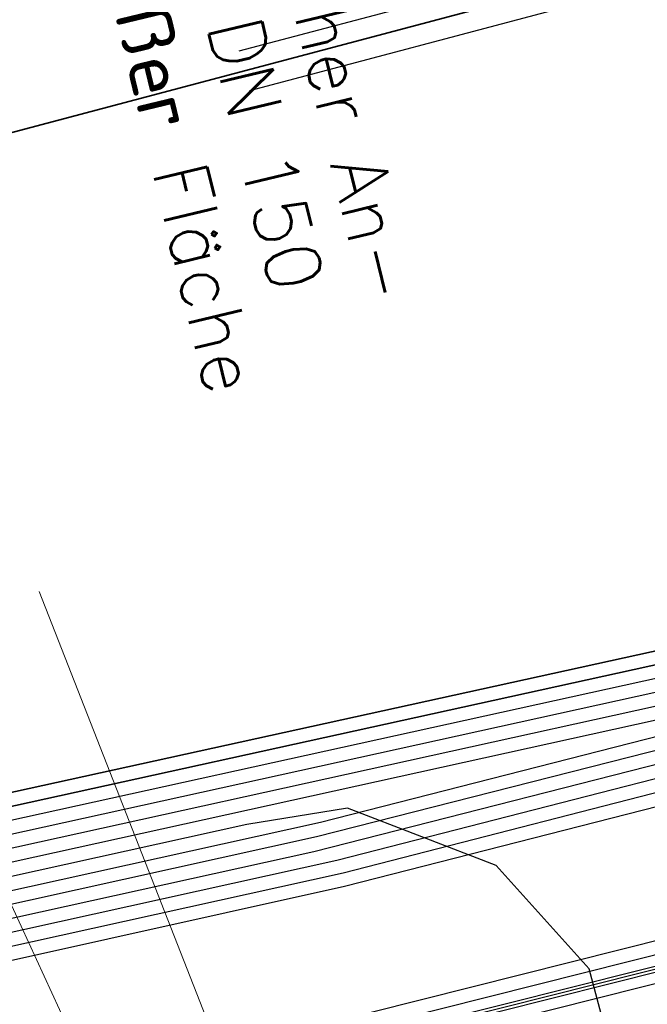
# Model space of a CAD drawing. Header units: metres. Extents: x -502 to 161, y -108 to 174.
# Tile 184 of 256: x -201.85 to -199.55, y -34.29 to -30.68. Entities that reach past the tile are written whole.
import ezdxf

# ---------------------------------------------------------------- set-up
doc = ezdxf.new("R2010")
doc.units = ezdxf.units.M
doc.header["$LTSCALE"] = 0.1
doc.linetypes.add('123', pattern=[25.001, 12.501, -12.5])
for name, color, linetype in [('BRI31-005.05-5p02-Koordinierung Lageplan 4. BA ZOB West 2022-06-15', 7, 'Continuous'), ('BRI31-005.06-5f07-Koordinierung Lageplan 4. BA ZOB Fernbusbahnh', 7, 'Continuous'), ('BRI32-005.02-5f05-Koordinierung Schemaplan 4 BA ZOB Teilbereich', 7, 'Continuous'), ('BRI32-005.03-5f06-Koordinierung Schemaplan 4 BA ZOB Teilbereich 2 Ost - Bahnhofsallee 2023-01-21', 7, 'Continuous')]:
    doc.layers.add(name, color=color, linetype=linetype)
doc.styles.add('Txt', font='txt_____.ttf')

msp = doc.modelspace()

# ---------------------------------------------------------------- linework, layer by layer
at = {"layer": 'BRI31-005.05-5p02-Koordinierung Lageplan 4. BA ZOB West 2022-06-15', "color": 1, "linetype": '123', "lineweight": 25, "true_color": 0xff0000, "transparency": 33554687}
for p, q in [((-210.7091, -33.362), (-192.2849, -28.4727)), ((-210.6706, -33.5069), (-192.2464, -28.6177))]:
    msp.add_line(p, q, dxfattribs=at)
at = {"layer": 'BRI31-005.05-5p02-Koordinierung Lageplan 4. BA ZOB West 2022-06-15', "color": 1, "linetype": 'Continuous', "lineweight": 25, "true_color": 0xff0000, "transparency": 33554687, "flags": 128}
msp.add_lwpolyline([(-225.3387, -11.2374), (-229.5957, -18.1714), (-229.0257, -20.8074), (-227.7997, -27.4074), (-227.6647, -27.9944), (-227.4477, -30.3544), (-224.2937, -35.5024), (-224.0217, -35.9484), (-223.2007, -36.4664), (-222.9157, -36.6434), (-217.6127, -39.5814), (-217.2307, -39.7354), (-214.0777, -39.1054), (-207.9547, -37.3244), (-207.4387, -36.8834), (-205.7427, -35.6354), (-202.5457, -34.9364), (-199.0767, -34.0634), (-192.6107, -32.7734), (-185.6937, -31.6434), (-180.2767, -30.7334), (-179.4717, -30.6334), (-178.4147, -30.7934), (-174.3807, -31.4324)], dxfattribs=at)
at = {"layer": 'BRI31-005.05-5p02-Koordinierung Lageplan 4. BA ZOB West 2022-06-15', "color": 250, "linetype": 'Continuous', "lineweight": 25, "true_color": 0x333333, "transparency": 33554687, "flags": 128}
for points in [[(-225.3307, -11.2434), (-229.5857, -18.1734), (-229.0157, -20.8054), (-227.7897, -27.4054), (-227.6547, -27.9934), (-227.4387, -30.3514), (-224.2857, -35.4974), (-224.0137, -35.9414), (-223.1947, -36.4574), (-222.9107, -36.6354), (-217.6077, -39.5724), (-217.2297, -39.7244), (-214.0807, -39.0964), (-207.9597, -37.3154), (-207.4447, -36.8754), (-205.7467, -35.6254), (-202.5487, -34.9274), (-199.0787, -34.0534), (-192.6127, -32.7634), (-185.6947, -31.6334), (-180.2787, -30.7234), (-179.4717, -30.6234), (-178.4137, -30.7834), (-174.3787, -31.4224)], [(-225.2907, -11.2734), (-229.5327, -18.1824), (-228.9667, -20.7954), (-227.7407, -27.3964), (-227.6047, -27.9884), (-227.3897, -30.3354), (-224.2587, -35.4464), (-223.9867, -35.8994), (-223.1627, -36.4184), (-222.8857, -36.5924), (-217.5837, -39.5284), (-217.0567, -39.7414), (-214.0687, -39.1454), (-207.9377, -37.3614), (-207.4157, -36.9154), (-205.7257, -35.6724), (-202.5377, -34.9764), (-199.0687, -34.1024), (-192.6037, -32.8124), (-185.6867, -31.6824), (-180.2717, -30.7724), (-179.4727, -30.6734), (-178.4207, -30.8324), (-177.8307, -31.0624)], [(-174.3647, -31.3244), (-178.3997, -30.6854), (-179.4697, -30.5234), (-180.2927, -30.6254), (-185.7107, -31.5354), (-192.6307, -32.6654), (-199.0987, -33.9554), (-202.5707, -34.8294), (-205.7887, -35.5314), (-207.5047, -36.7934), (-208.0037, -37.2234), (-214.1047, -38.9984), (-217.2137, -39.6184), (-217.5597, -39.4844), (-222.8607, -36.5494), (-223.1417, -36.3724), (-223.9597, -35.8574), (-224.2067, -35.4344), (-227.3407, -30.3194), (-227.5547, -27.9834), (-227.6917, -27.3874), (-228.9177, -20.7854), (-229.4797, -18.1914), (-225.2507, -11.3034)], [(-174.3717, -31.3734), (-178.4067, -30.7344), (-179.4707, -30.5734), (-180.2857, -30.6744), (-185.7027, -31.5844), (-192.6217, -32.7144), (-199.0887, -34.0044), (-202.5597, -34.8784), (-205.7677, -35.5784), (-207.4747, -36.8344), (-207.9817, -37.2694), (-214.0927, -39.0474), (-217.0437, -39.6364), (-217.5357, -39.4404), (-222.8357, -36.5064), (-223.1087, -36.3344), (-223.9327, -35.8154), (-224.1667, -35.4034), (-227.2917, -30.3034), (-227.5047, -27.9804), (-227.6427, -27.3784), (-228.8687, -20.7754), (-229.4267, -18.2004), (-225.2107, -11.3334)], [(-178.2347, -30.0544), (-179.1357, -29.8924), (-180.3637, -30.1044), (-186.0237, -31.1244), (-193.0907, -32.3544), (-199.2367, -33.3944), (-200.6857, -33.7654), (-202.8467, -34.2434), (-206.2057, -35.0734), (-208.3897, -36.7434), (-214.3777, -38.5134), (-216.5857, -38.7694), (-217.3127, -38.8554), (-222.6167, -36.1834), (-223.7887, -35.3634), (-226.8857, -30.1354), (-227.0657, -27.9414), (-227.1787, -27.2534), (-228.4947, -20.5034), (-229.0277, -18.0634), (-224.7607, -11.6114)], [(-178.2447, -30.1034), (-179.1357, -29.9434), (-180.3547, -30.1534), (-186.0147, -31.1734), (-193.0827, -32.4034), (-199.2267, -33.4434), (-200.6627, -33.8124), (-202.8357, -34.2924), (-206.1837, -35.1194), (-208.3667, -36.7884), (-214.3677, -38.5624), (-216.5857, -38.8194), (-217.1447, -38.8844), (-222.5907, -36.1404), (-223.7507, -35.3284), (-226.8367, -30.1194), (-227.0157, -27.9374), (-227.1297, -27.2434), (-228.4457, -20.4934), (-228.9747, -18.0734), (-224.7217, -11.6424)], [(-178.2547, -30.1524), (-179.1357, -29.9944), (-180.3457, -30.2024), (-186.0057, -31.2224), (-193.0747, -32.4524), (-199.2167, -33.4924), (-200.6567, -33.8604), (-202.8157, -34.3414), (-206.1617, -35.1654), (-208.3437, -36.8334), (-214.3577, -38.6114), (-216.5757, -38.8684), (-216.9747, -38.9144), (-217.1357, -38.8334), (-222.5647, -36.0974), (-223.7127, -35.2934), (-226.7877, -30.1034), (-226.9657, -27.9334), (-227.0807, -27.2334), (-228.3967, -20.4834), (-228.9217, -18.0834), (-224.6827, -11.6734)], [(-224.6437, -11.7044), (-228.8687, -18.0934), (-228.3477, -20.4734), (-227.0317, -27.2234), (-226.9157, -27.9294), (-226.7387, -30.0874), (-223.6747, -35.2584), (-222.5387, -36.0544), (-217.2887, -38.7014), (-216.6117, -38.6224), (-214.4077, -38.3664), (-208.4587, -36.6084), (-206.2717, -34.9354), (-202.8797, -34.0964), (-200.7457, -33.6254), (-199.2667, -33.2474), (-193.1147, -32.2074), (-186.0507, -30.9774), (-180.3907, -29.9574), (-179.1357, -29.7394), (-178.2047, -29.9074)], [(-178.2147, -29.9564), (-179.1357, -29.7904), (-180.3817, -30.0064), (-186.0417, -31.0264), (-193.1067, -32.2564), (-199.2567, -33.2964), (-200.7597, -33.6794), (-202.8687, -34.1454), (-206.2497, -34.9814), (-208.4357, -36.6534), (-214.3977, -38.4154), (-217.1177, -38.7314), (-222.5257, -36.0034), (-223.6367, -35.2234), (-226.6897, -30.0714), (-226.8657, -27.9254), (-226.9827, -27.2134), (-228.2987, -20.4634), (-228.8157, -18.1034), (-224.6047, -11.7354)], [(-178.2247, -30.0054), (-179.1357, -29.8414), (-180.3727, -30.0554), (-186.0327, -31.0754), (-193.0987, -32.3054), (-199.2467, -33.3454), (-200.7697, -33.7334), (-202.8577, -34.1944), (-206.2277, -35.0274), (-208.4127, -36.6984), (-214.3877, -38.4644), (-216.6287, -38.7244), (-216.9477, -38.7614), (-217.1087, -38.6784), (-222.4867, -35.9684), (-223.5987, -35.1884), (-226.6407, -30.0554), (-226.8157, -27.9214), (-226.9337, -27.2034), (-228.2497, -20.4534), (-228.7627, -18.1134), (-224.5657, -11.7664)], [(-178.1847, -29.8094), (-179.1357, -29.6374), (-180.4087, -29.8594), (-186.0687, -30.8794), (-193.1307, -32.1094), (-199.2867, -33.1494), (-202.9127, -33.9494), (-206.3377, -34.7974), (-208.5277, -36.4734), (-214.4377, -38.2194), (-216.6027, -38.4714), (-217.2647, -38.5434), (-222.4607, -35.9254), (-223.5607, -35.1534), (-226.5917, -30.0394), (-226.7657, -27.9174), (-226.8847, -27.1934), (-228.2007, -20.4434), (-228.7097, -18.1234), (-224.5267, -11.7974)], [(-178.1947, -29.8584), (-179.1357, -29.6884), (-180.3997, -29.9084), (-186.0597, -30.9284), (-193.1227, -32.1584), (-199.2767, -33.1984), (-202.9017, -33.9984), (-206.3157, -34.8434), (-208.5047, -36.5184), (-214.4277, -38.2684), (-217.0907, -38.5784), (-222.4567, -35.8684), (-223.5227, -35.1184), (-226.5427, -30.0234), (-226.7157, -27.9134), (-226.8357, -27.1844), (-228.1517, -20.4334), (-228.6567, -18.1334), (-224.4877, -11.8284)], [(-200.2857, -36.5834), (-199.6747, -35.4934), (-199.5557, -34.9334), (-199.7607, -34.1634), (-200.1017, -33.7834), (-200.6467, -33.5734), (-201.0147, -33.6334), (-202.8907, -34.0474), (-206.2937, -34.8894), (-208.4817, -36.5634), (-214.4177, -38.3174), (-216.6047, -38.5714), (-216.9147, -38.6074), (-217.0817, -38.5234), (-222.4087, -35.8394), (-223.4847, -35.0834), (-226.4937, -30.0074), (-226.6657, -27.9094), (-226.7867, -27.1734), (-228.1027, -20.4234), (-228.6037, -18.1434), (-224.4487, -11.8594)], [(-178.1657, -29.7114), (-179.1357, -29.5354), (-180.4267, -29.7614), (-186.0867, -30.7814), (-193.1467, -32.0114), (-199.3047, -33.0514), (-202.9357, -33.8514), (-206.3817, -34.7054), (-208.5737, -36.3834), (-214.4577, -38.1214), (-216.9157, -38.4004), (-217.0637, -38.4194), (-217.1517, -38.4314), (-222.3827, -35.7964), (-223.4467, -35.0484), (-226.4447, -29.9914), (-226.6157, -27.9054), (-226.7377, -27.1634), (-228.0537, -20.4134), (-228.5507, -18.1534), (-224.4097, -11.8904)], [(-178.1747, -29.7604), (-179.1357, -29.5864), (-180.4177, -29.8104), (-186.0777, -30.8304), (-193.1387, -32.0604), (-199.2967, -33.1004), (-202.9237, -33.9004), (-206.3597, -34.7514), (-208.5507, -36.4284), (-214.4477, -38.1704), (-216.9837, -38.4594), (-217.1887, -38.3564), (-222.3567, -35.7534), (-223.4087, -35.0134), (-226.3957, -29.9754), (-226.5657, -27.9014), (-226.6887, -27.1534), (-228.0047, -20.4034), (-228.4977, -18.1634), (-224.3707, -11.9214)]]:
    msp.add_lwpolyline(points, dxfattribs=at)
at = {"layer": 'BRI31-005.05-5p02-Koordinierung Lageplan 4. BA ZOB West 2022-06-15', "color": 114, "linetype": 'Continuous', "lineweight": 25, "true_color": 0x00994c, "transparency": 33554687, "flags": 128}
msp.add_lwpolyline([(-174.3777, -31.4124), (-178.4117, -30.7734), (-179.4707, -30.6134), (-180.2797, -30.7134), (-185.6977, -31.6244), (-192.6137, -32.7544), (-199.0817, -34.0444), (-202.5497, -34.9164), (-205.7517, -35.6174), (-207.4517, -36.8684), (-207.9637, -37.3064), (-214.0827, -39.0854), (-217.2287, -39.7144), (-217.6047, -39.5634), (-222.9057, -36.6254), (-223.1907, -36.4494), (-224.0077, -35.9334), (-224.2767, -35.4914), (-227.4277, -30.3474), (-227.6447, -27.9914), (-227.7807, -27.4034), (-229.0067, -20.8034), (-229.5747, -18.1744), (-225.3227, -11.2494)], dxfattribs=at)
at = {"layer": 'BRI31-005.05-5p02-Koordinierung Lageplan 4. BA ZOB West 2022-06-15', "color": 190, "linetype": 'Continuous', "lineweight": 35, "true_color": 0x7f00ff, "transparency": 33554687, "flags": 128}
for points in [[(-178.1477, -29.6134), (-179.1357, -29.4334), (-180.4447, -29.6634), (-186.1047, -30.6834), (-193.1627, -31.9134), (-199.3207, -32.9534), (-202.9597, -33.7534), (-206.4257, -34.6134), (-208.6197, -36.2934), (-214.4777, -38.0234), (-217.0457, -38.3154), (-217.1367, -38.3264), (-222.3647, -35.6884), (-223.3707, -34.9784), (-226.3467, -29.9594), (-226.5157, -27.8974), (-226.6397, -27.1434), (-227.9557, -20.3934), (-228.4447, -18.1734), (-224.3317, -11.9524)], [(-178.1567, -29.6624), (-179.1357, -29.4844), (-180.4357, -29.7124), (-186.0957, -30.7324), (-193.1547, -31.9624), (-199.3127, -33.0024), (-202.9477, -33.8024), (-206.4037, -34.6594), (-208.5967, -36.3384), (-214.4677, -38.0724), (-216.9517, -38.3544), (-222.3047, -35.6674), (-223.3327, -34.9434), (-226.2977, -29.9434), (-226.4657, -27.8934), (-226.5907, -27.1334), (-227.9067, -20.3834), (-228.3917, -18.1834), (-224.2927, -11.9834)]]:
    msp.add_lwpolyline(points, dxfattribs=at)
at = {"layer": 'BRI31-005.05-5p02-Koordinierung Lageplan 4. BA ZOB West 2022-06-15', "color": 142, "linetype": 'Continuous', "lineweight": 35, "true_color": 0x0099cc, "transparency": 33554687, "flags": 128}
for points in [[(-215.7069, -34.2784), (-215.7069, -34.2784, -0.177902), (-214.1095, -33.6288), (-214.1095, -33.6288), (-211.0263, -33.5237), (-192.2656, -28.5452)], [(-191.2766, -29.7559), (-191.4175, -29.9623), (-191.4175, -29.9623, -0.151703), (-192.5794, -30.8838), (-192.5794, -30.8838), (-194.6729, -31.6944), (-194.6729, -31.6944, -0.112521), (-195.7724, -31.8553), (-195.7724, -31.8553), (-195.7724, -31.8553, 0.207166), (-197.6517, -32.4985), (-197.6517, -32.4985), (-198.8603, -33.5983), (-198.8603, -33.5983, 0.273003), (-199.5707, -36.0377), (-199.5707, -36.0377), (-199.0768, -37.9745), (-198.0003, -43.6689, -0.411189), (-199.5737, -46.0017), (-203.0729, -46.7007), (-203.1986, -47.2353)]]:
    msp.add_lwpolyline(points, format="xyb", dxfattribs=at)
at = {"layer": 'BRI31-005.06-5f07-Koordinierung Lageplan 4. BA ZOB Fernbusbahnh', "color": 1, "linetype": '123', "lineweight": 20, "true_color": 0xff0000, "transparency": 33554687}
for p, q in [((-210.7091, -33.362), (-192.2849, -28.4727)), ((-210.6706, -33.5069), (-192.2464, -28.6177))]:
    msp.add_line(p, q, dxfattribs=at)
at = {"layer": 'BRI31-005.06-5f07-Koordinierung Lageplan 4. BA ZOB Fernbusbahnh', "color": 1, "linetype": 'Continuous', "lineweight": 13, "true_color": 0xff0000, "transparency": 33554687}
for p, q in [((-200.2857, -36.5834), (-201.7762, -32.7786)), ((-200.9957, -35.8444), (-202.2194, -33.1892))]:
    msp.add_line(p, q, dxfattribs=at)
at = {"layer": 'BRI31-005.06-5f07-Koordinierung Lageplan 4. BA ZOB Fernbusbahnh', "color": 1, "linetype": 'Continuous', "lineweight": 20, "true_color": 0xff0000, "transparency": 33554687, "flags": 128}
msp.add_lwpolyline([(-225.3387, -11.2374), (-229.5957, -18.1714), (-229.0257, -20.8074), (-227.7997, -27.4074), (-227.6647, -27.9944), (-227.4477, -30.3544), (-224.2937, -35.5024), (-224.0217, -35.9484), (-223.2007, -36.4664), (-222.9157, -36.6434), (-217.6127, -39.5814), (-217.2307, -39.7354), (-214.0777, -39.1054), (-207.9547, -37.3244), (-207.4387, -36.8834), (-205.7427, -35.6354), (-202.5457, -34.9364), (-199.0767, -34.0634), (-192.6107, -32.7734), (-185.6937, -31.6434), (-180.2767, -30.7334), (-179.4717, -30.6334), (-178.4147, -30.7934), (-174.3807, -31.4324)], dxfattribs=at)
at = {"layer": 'BRI31-005.06-5f07-Koordinierung Lageplan 4. BA ZOB Fernbusbahnh', "color": 250, "linetype": 'Continuous', "lineweight": 20, "true_color": 0x333333, "transparency": 33554687, "flags": 128}
for points in [[(-225.3307, -11.2434), (-229.5857, -18.1734), (-229.0157, -20.8054), (-227.7897, -27.4054), (-227.6547, -27.9934), (-227.4387, -30.3514), (-224.2857, -35.4974), (-224.0137, -35.9414), (-223.1947, -36.4574), (-222.9107, -36.6354), (-217.6077, -39.5724), (-217.2297, -39.7244), (-214.0807, -39.0964), (-207.9597, -37.3154), (-207.4447, -36.8754), (-205.7467, -35.6254), (-202.5487, -34.9274), (-199.0787, -34.0534), (-192.6127, -32.7634), (-185.6947, -31.6334), (-180.2787, -30.7234), (-179.4717, -30.6234), (-178.4137, -30.7834), (-174.3787, -31.4224)], [(-225.2907, -11.2734), (-229.5327, -18.1824), (-228.9667, -20.7954), (-227.7407, -27.3964), (-227.6047, -27.9884), (-227.3897, -30.3354), (-224.2587, -35.4464), (-223.9867, -35.8994), (-223.1627, -36.4184), (-222.8857, -36.5924), (-217.5837, -39.5284), (-217.0567, -39.7414), (-214.0687, -39.1454), (-207.9377, -37.3614), (-207.4157, -36.9154), (-205.7257, -35.6724), (-202.5377, -34.9764), (-199.0687, -34.1024), (-192.6037, -32.8124), (-185.6867, -31.6824), (-180.2717, -30.7724), (-179.4727, -30.6734), (-178.4207, -30.8324), (-177.8307, -31.0624)], [(-174.3647, -31.3244), (-178.3997, -30.6854), (-179.4697, -30.5234), (-180.2927, -30.6254), (-185.7107, -31.5354), (-192.6307, -32.6654), (-199.0987, -33.9554), (-202.5707, -34.8294), (-205.7887, -35.5314), (-207.5047, -36.7934), (-208.0037, -37.2234), (-214.1047, -38.9984), (-217.2137, -39.6184), (-217.5597, -39.4844), (-222.8607, -36.5494), (-223.1417, -36.3724), (-223.9597, -35.8574), (-224.2067, -35.4344), (-227.3407, -30.3194), (-227.5547, -27.9834), (-227.6917, -27.3874), (-228.9177, -20.7854), (-229.4797, -18.1914), (-225.2507, -11.3034)], [(-174.3717, -31.3734), (-178.4067, -30.7344), (-179.4707, -30.5734), (-180.2857, -30.6744), (-185.7027, -31.5844), (-192.6217, -32.7144), (-199.0887, -34.0044), (-202.5597, -34.8784), (-205.7677, -35.5784), (-207.4747, -36.8344), (-207.9817, -37.2694), (-214.0927, -39.0474), (-217.0437, -39.6364), (-217.5357, -39.4404), (-222.8357, -36.5064), (-223.1087, -36.3344), (-223.9327, -35.8154), (-224.1667, -35.4034), (-227.2917, -30.3034), (-227.5047, -27.9804), (-227.6427, -27.3784), (-228.8687, -20.7754), (-229.4267, -18.2004), (-225.2107, -11.3334)], [(-178.2347, -30.0544), (-179.1357, -29.8924), (-180.3637, -30.1044), (-186.0237, -31.1244), (-193.0907, -32.3544), (-199.2367, -33.3944), (-200.6857, -33.7654), (-202.8467, -34.2434), (-206.2057, -35.0734), (-208.3897, -36.7434), (-214.3777, -38.5134), (-216.5857, -38.7694), (-217.3127, -38.8554), (-222.6167, -36.1834), (-223.7887, -35.3634), (-226.8857, -30.1354), (-227.0657, -27.9414), (-227.1787, -27.2534), (-228.4947, -20.5034), (-229.0277, -18.0634), (-224.7607, -11.6114)], [(-178.2447, -30.1034), (-179.1357, -29.9434), (-180.3547, -30.1534), (-186.0147, -31.1734), (-193.0827, -32.4034), (-199.2267, -33.4434), (-200.6627, -33.8124), (-202.8357, -34.2924), (-206.1837, -35.1194), (-208.3667, -36.7884), (-214.3677, -38.5624), (-216.5857, -38.8194), (-217.1447, -38.8844), (-222.5907, -36.1404), (-223.7507, -35.3284), (-226.8367, -30.1194), (-227.0157, -27.9374), (-227.1297, -27.2434), (-228.4457, -20.4934), (-228.9747, -18.0734), (-224.7217, -11.6424)], [(-178.2547, -30.1524), (-179.1357, -29.9944), (-180.3457, -30.2024), (-186.0057, -31.2224), (-193.0747, -32.4524), (-199.2167, -33.4924), (-200.6567, -33.8604), (-202.8157, -34.3414), (-206.1617, -35.1654), (-208.3437, -36.8334), (-214.3577, -38.6114), (-216.5757, -38.8684), (-216.9747, -38.9144), (-217.1357, -38.8334), (-222.5647, -36.0974), (-223.7127, -35.2934), (-226.7877, -30.1034), (-226.9657, -27.9334), (-227.0807, -27.2334), (-228.3967, -20.4834), (-228.9217, -18.0834), (-224.6827, -11.6734)], [(-224.6437, -11.7044), (-228.8687, -18.0934), (-228.3477, -20.4734), (-227.0317, -27.2234), (-226.9157, -27.9294), (-226.7387, -30.0874), (-223.6747, -35.2584), (-222.5387, -36.0544), (-217.2887, -38.7014), (-216.6117, -38.6224), (-214.4077, -38.3664), (-208.4587, -36.6084), (-206.2717, -34.9354), (-202.8797, -34.0964), (-200.7457, -33.6254), (-199.2667, -33.2474), (-193.1147, -32.2074), (-186.0507, -30.9774), (-180.3907, -29.9574), (-179.1357, -29.7394), (-178.2047, -29.9074)], [(-178.2147, -29.9564), (-179.1357, -29.7904), (-180.3817, -30.0064), (-186.0417, -31.0264), (-193.1067, -32.2564), (-199.2567, -33.2964), (-200.7597, -33.6794), (-202.8687, -34.1454), (-206.2497, -34.9814), (-208.4357, -36.6534), (-214.3977, -38.4154), (-217.1177, -38.7314), (-222.5257, -36.0034), (-223.6367, -35.2234), (-226.6897, -30.0714), (-226.8657, -27.9254), (-226.9827, -27.2134), (-228.2987, -20.4634), (-228.8157, -18.1034), (-224.6047, -11.7354)], [(-178.2247, -30.0054), (-179.1357, -29.8414), (-180.3727, -30.0554), (-186.0327, -31.0754), (-193.0987, -32.3054), (-199.2467, -33.3454), (-200.7697, -33.7334), (-202.8577, -34.1944), (-206.2277, -35.0274), (-208.4127, -36.6984), (-214.3877, -38.4644), (-216.6287, -38.7244), (-216.9477, -38.7614), (-217.1087, -38.6784), (-222.4867, -35.9684), (-223.5987, -35.1884), (-226.6407, -30.0554), (-226.8157, -27.9214), (-226.9337, -27.2034), (-228.2497, -20.4534), (-228.7627, -18.1134), (-224.5657, -11.7664)], [(-178.1847, -29.8094), (-179.1357, -29.6374), (-180.4087, -29.8594), (-186.0687, -30.8794), (-193.1307, -32.1094), (-199.2867, -33.1494), (-202.9127, -33.9494), (-206.3377, -34.7974), (-208.5277, -36.4734), (-214.4377, -38.2194), (-216.6027, -38.4714), (-217.2647, -38.5434), (-222.4607, -35.9254), (-223.5607, -35.1534), (-226.5917, -30.0394), (-226.7657, -27.9174), (-226.8847, -27.1934), (-228.2007, -20.4434), (-228.7097, -18.1234), (-224.5267, -11.7974)], [(-178.1947, -29.8584), (-179.1357, -29.6884), (-180.3997, -29.9084), (-186.0597, -30.9284), (-193.1227, -32.1584), (-199.2767, -33.1984), (-202.9017, -33.9984), (-206.3157, -34.8434), (-208.5047, -36.5184), (-214.4277, -38.2684), (-217.0907, -38.5784), (-222.4567, -35.8684), (-223.5227, -35.1184), (-226.5427, -30.0234), (-226.7157, -27.9134), (-226.8357, -27.1844), (-228.1517, -20.4334), (-228.6567, -18.1334), (-224.4877, -11.8284)], [(-200.2857, -36.5834), (-199.6747, -35.4934), (-199.5557, -34.9334), (-199.7607, -34.1634), (-200.1017, -33.7834), (-200.6467, -33.5734), (-201.0147, -33.6334), (-202.8907, -34.0474), (-206.2937, -34.8894), (-208.4817, -36.5634), (-214.4177, -38.3174), (-216.6047, -38.5714), (-216.9147, -38.6074), (-217.0817, -38.5234), (-222.4087, -35.8394), (-223.4847, -35.0834), (-226.4937, -30.0074), (-226.6657, -27.9094), (-226.7867, -27.1734), (-228.1027, -20.4234), (-228.6037, -18.1434), (-224.4487, -11.8594)], [(-178.1657, -29.7114), (-179.1357, -29.5354), (-180.4267, -29.7614), (-186.0867, -30.7814), (-193.1467, -32.0114), (-199.3047, -33.0514), (-202.9357, -33.8514), (-206.3817, -34.7054), (-208.5737, -36.3834), (-214.4577, -38.1214), (-216.9157, -38.4004), (-217.0637, -38.4194), (-217.1517, -38.4314), (-222.3827, -35.7964), (-223.4467, -35.0484), (-226.4447, -29.9914), (-226.6157, -27.9054), (-226.7377, -27.1634), (-228.0537, -20.4134), (-228.5507, -18.1534), (-224.4097, -11.8904)], [(-178.1747, -29.7604), (-179.1357, -29.5864), (-180.4177, -29.8104), (-186.0777, -30.8304), (-193.1387, -32.0604), (-199.2967, -33.1004), (-202.9237, -33.9004), (-206.3597, -34.7514), (-208.5507, -36.4284), (-214.4477, -38.1704), (-216.9837, -38.4594), (-217.1887, -38.3564), (-222.3567, -35.7534), (-223.4087, -35.0134), (-226.3957, -29.9754), (-226.5657, -27.9014), (-226.6887, -27.1534), (-228.0047, -20.4034), (-228.4977, -18.1634), (-224.3707, -11.9214)]]:
    msp.add_lwpolyline(points, dxfattribs=at)
at = {"layer": 'BRI31-005.06-5f07-Koordinierung Lageplan 4. BA ZOB Fernbusbahnh', "color": 114, "linetype": 'Continuous', "lineweight": 20, "true_color": 0x00994c, "transparency": 33554687, "flags": 128}
msp.add_lwpolyline([(-174.3777, -31.4124), (-178.4117, -30.7734), (-179.4707, -30.6134), (-180.2797, -30.7134), (-185.6977, -31.6244), (-192.6137, -32.7544), (-199.0817, -34.0444), (-202.5497, -34.9164), (-205.7517, -35.6174), (-207.4517, -36.8684), (-207.9637, -37.3064), (-214.0827, -39.0854), (-217.2287, -39.7144), (-217.6047, -39.5634), (-222.9057, -36.6254), (-223.1907, -36.4494), (-224.0077, -35.9334), (-224.2767, -35.4914), (-227.4277, -30.3474), (-227.6447, -27.9914), (-227.7807, -27.4034), (-229.0067, -20.8034), (-229.5747, -18.1744), (-225.3227, -11.2494)], dxfattribs=at)
at = {"layer": 'BRI31-005.06-5f07-Koordinierung Lageplan 4. BA ZOB Fernbusbahnh', "color": 190, "linetype": 'Continuous', "lineweight": 30, "true_color": 0x7f00ff, "transparency": 33554687, "flags": 128}
for points in [[(-178.1477, -29.6134), (-179.1357, -29.4334), (-180.4447, -29.6634), (-186.1047, -30.6834), (-193.1627, -31.9134), (-199.3207, -32.9534), (-202.9597, -33.7534), (-206.4257, -34.6134), (-208.6197, -36.2934), (-214.4777, -38.0234), (-217.0457, -38.3154), (-217.1367, -38.3264), (-222.3647, -35.6884), (-223.3707, -34.9784), (-226.3467, -29.9594), (-226.5157, -27.8974), (-226.6397, -27.1434), (-227.9557, -20.3934), (-228.4447, -18.1734), (-224.3317, -11.9524)], [(-178.1567, -29.6624), (-179.1357, -29.4844), (-180.4357, -29.7124), (-186.0957, -30.7324), (-193.1547, -31.9624), (-199.3127, -33.0024), (-202.9477, -33.8024), (-206.4037, -34.6594), (-208.5967, -36.3384), (-214.4677, -38.0724), (-216.9517, -38.3544), (-222.3047, -35.6674), (-223.3327, -34.9434), (-226.2977, -29.9434), (-226.4657, -27.8934), (-226.5907, -27.1334), (-227.9067, -20.3834), (-228.3917, -18.1834), (-224.2927, -11.9834)]]:
    msp.add_lwpolyline(points, dxfattribs=at)
at = {"layer": 'BRI31-005.06-5f07-Koordinierung Lageplan 4. BA ZOB Fernbusbahnh', "color": 142, "linetype": 'Continuous', "lineweight": 30, "true_color": 0x0099cc, "transparency": 33554687, "flags": 128}
for points in [[(-215.7069, -34.2784), (-215.7069, -34.2784, -0.177902), (-214.1095, -33.6288), (-214.1095, -33.6288), (-211.0263, -33.5237), (-192.2656, -28.5452)], [(-191.2766, -29.7559), (-191.4175, -29.9623), (-191.4175, -29.9623, -0.151703), (-192.5794, -30.8838), (-192.5794, -30.8838), (-194.6729, -31.6944), (-194.6729, -31.6944, -0.112521), (-195.7724, -31.8553), (-195.7724, -31.8553), (-195.7724, -31.8553, 0.207166), (-197.6517, -32.4985), (-197.6517, -32.4985), (-198.8603, -33.5983), (-198.8603, -33.5983, 0.273003), (-199.5707, -36.0377), (-199.5707, -36.0377), (-199.0768, -37.9745), (-198.0003, -43.6689, -0.411189), (-199.5737, -46.0017), (-203.0729, -46.7007), (-203.1986, -47.2353)]]:
    msp.add_lwpolyline(points, format="xyb", dxfattribs=at)
at = {"layer": 'BRI31-005.06-5f07-Koordinierung Lageplan 4. BA ZOB Fernbusbahnh', "color": 251, "linetype": 'Continuous', "true_color": 0x5b5b5b, "transparency": 33554687}
msp.add_solid([(-180.693, -24.3814), (-180.8335, -23.798), (-207.2167, -30.771), (-207.3572, -30.1876)], dxfattribs=at)
at = {"layer": 'BRI31-005.06-5f07-Koordinierung Lageplan 4. BA ZOB Fernbusbahnh', "color": 2, "linetype": 'Continuous', "true_color": 0xffff00, "transparency": 33554687}
msp.add_solid([(-192.3131, -34.5355), (-192.3789, -34.1917), (-206.6761, -37.2859), (-206.7419, -36.9421)], dxfattribs=at)
at = {"layer": 'BRI32-005.02-5f05-Koordinierung Schemaplan 4 BA ZOB Teilbereich', "color": 250, "linetype": 'Continuous', "lineweight": 25, "true_color": 0x333333, "transparency": 33554687, "flags": 128}
for points in [[(-174.3647, -31.3244), (-178.3997, -30.6854), (-179.4697, -30.5234), (-180.2927, -30.6254), (-185.7107, -31.5354), (-192.6307, -32.6654), (-199.0987, -33.9554), (-202.5707, -34.8294), (-205.7887, -35.5314), (-207.5047, -36.7934), (-208.0037, -37.2234), (-214.1047, -38.9984), (-217.2137, -39.6184), (-217.5597, -39.4844), (-222.8607, -36.5494), (-223.1417, -36.3724), (-223.9597, -35.8574), (-224.2067, -35.4344), (-227.3407, -30.3194), (-227.5547, -27.9834), (-227.6917, -27.3874), (-228.9177, -20.7854), (-229.4797, -18.1914), (-225.2507, -11.3034)], [(-174.3717, -31.3734), (-178.4067, -30.7344), (-179.4707, -30.5734), (-180.2857, -30.6744), (-185.7027, -31.5844), (-192.6217, -32.7144), (-199.0887, -34.0044), (-202.5597, -34.8784), (-205.7677, -35.5784), (-207.4747, -36.8344), (-207.9817, -37.2694), (-214.0927, -39.0474), (-217.0437, -39.6364), (-217.5357, -39.4404), (-222.8357, -36.5064), (-223.1087, -36.3344), (-223.9327, -35.8154), (-224.1667, -35.4034), (-227.2917, -30.3034), (-227.5047, -27.9804), (-227.6427, -27.3784), (-228.8687, -20.7754), (-229.4267, -18.2004), (-225.2107, -11.3334)], [(-178.2347, -30.0544), (-179.1357, -29.8924), (-180.3637, -30.1044), (-186.0237, -31.1244), (-193.0907, -32.3544), (-199.2367, -33.3944), (-200.6857, -33.7654), (-202.8467, -34.2434), (-206.2057, -35.0734), (-208.3897, -36.7434), (-214.3777, -38.5134), (-216.5857, -38.7694), (-217.3127, -38.8554), (-222.6167, -36.1834), (-223.7887, -35.3634), (-226.8857, -30.1354), (-227.0657, -27.9414), (-227.1787, -27.2534), (-228.4947, -20.5034), (-229.0277, -18.0634), (-224.7607, -11.6114)], [(-178.2447, -30.1034), (-179.1357, -29.9434), (-180.3547, -30.1534), (-186.0147, -31.1734), (-193.0827, -32.4034), (-199.2267, -33.4434), (-200.6627, -33.8124), (-202.8357, -34.2924), (-206.1837, -35.1194), (-208.3667, -36.7884), (-214.3677, -38.5624), (-216.5857, -38.8194), (-217.1447, -38.8844), (-222.5907, -36.1404), (-223.7507, -35.3284), (-226.8367, -30.1194), (-227.0157, -27.9374), (-227.1297, -27.2434), (-228.4457, -20.4934), (-228.9747, -18.0734), (-224.7217, -11.6424)], [(-178.2547, -30.1524), (-179.1357, -29.9944), (-180.3457, -30.2024), (-186.0057, -31.2224), (-193.0747, -32.4524), (-199.2167, -33.4924), (-200.6567, -33.8604), (-202.8157, -34.3414), (-206.1617, -35.1654), (-208.3437, -36.8334), (-214.3577, -38.6114), (-216.5757, -38.8684), (-216.9747, -38.9144), (-217.1357, -38.8334), (-222.5647, -36.0974), (-223.7127, -35.2934), (-226.7877, -30.1034), (-226.9657, -27.9334), (-227.0807, -27.2334), (-228.3967, -20.4834), (-228.9217, -18.0834), (-224.6827, -11.6734)], [(-224.6437, -11.7044), (-228.8687, -18.0934), (-228.3477, -20.4734), (-227.0317, -27.2234), (-226.9157, -27.9294), (-226.7387, -30.0874), (-223.6747, -35.2584), (-222.5387, -36.0544), (-217.2887, -38.7014), (-216.6117, -38.6224), (-214.4077, -38.3664), (-208.4587, -36.6084), (-206.2717, -34.9354), (-202.8797, -34.0964), (-200.7457, -33.6254), (-199.2667, -33.2474), (-193.1147, -32.2074), (-186.0507, -30.9774), (-180.3907, -29.9574), (-179.1357, -29.7394), (-178.2047, -29.9074)], [(-178.2147, -29.9564), (-179.1357, -29.7904), (-180.3817, -30.0064), (-186.0417, -31.0264), (-193.1067, -32.2564), (-199.2567, -33.2964), (-200.7597, -33.6794), (-202.8687, -34.1454), (-206.2497, -34.9814), (-208.4357, -36.6534), (-214.3977, -38.4154), (-217.1177, -38.7314), (-222.5257, -36.0034), (-223.6367, -35.2234), (-226.6897, -30.0714), (-226.8657, -27.9254), (-226.9827, -27.2134), (-228.2987, -20.4634), (-228.8157, -18.1034), (-224.6047, -11.7354)], [(-178.2247, -30.0054), (-179.1357, -29.8414), (-180.3727, -30.0554), (-186.0327, -31.0754), (-193.0987, -32.3054), (-199.2467, -33.3454), (-200.7697, -33.7334), (-202.8577, -34.1944), (-206.2277, -35.0274), (-208.4127, -36.6984), (-214.3877, -38.4644), (-216.6287, -38.7244), (-216.9477, -38.7614), (-217.1087, -38.6784), (-222.4867, -35.9684), (-223.5987, -35.1884), (-226.6407, -30.0554), (-226.8157, -27.9214), (-226.9337, -27.2034), (-228.2497, -20.4534), (-228.7627, -18.1134), (-224.5657, -11.7664)], [(-178.1657, -29.7114), (-179.1357, -29.5354), (-180.4267, -29.7614), (-186.0867, -30.7814), (-193.1467, -32.0114), (-199.3047, -33.0514), (-202.9357, -33.8514), (-206.3817, -34.7054), (-208.5737, -36.3834), (-214.4577, -38.1214), (-216.9157, -38.4004), (-217.0637, -38.4194), (-217.1517, -38.4314), (-222.3827, -35.7964), (-223.4467, -35.0484), (-226.4447, -29.9914), (-226.6157, -27.9054), (-226.7377, -27.1634), (-228.0537, -20.4134), (-228.5507, -18.1534), (-224.4097, -11.8904)], [(-178.1747, -29.7604), (-179.1357, -29.5864), (-180.4177, -29.8104), (-186.0777, -30.8304), (-193.1387, -32.0604), (-199.2967, -33.1004), (-202.9237, -33.9004), (-206.3597, -34.7514), (-208.5507, -36.4284), (-214.4477, -38.1704), (-216.9837, -38.4594), (-217.1887, -38.3564), (-222.3567, -35.7534), (-223.4087, -35.0134), (-226.3957, -29.9754), (-226.5657, -27.9014), (-226.6887, -27.1534), (-228.0047, -20.4034), (-228.4977, -18.1634), (-224.3707, -11.9214)]]:
    msp.add_lwpolyline(points, dxfattribs=at)
at = {"layer": 'BRI32-005.02-5f05-Koordinierung Schemaplan 4 BA ZOB Teilbereich', "color": 190, "linetype": 'Continuous', "lineweight": 35, "true_color": 0x7f00ff, "transparency": 33554687, "flags": 128}
for points in [[(-178.1477, -29.6134), (-179.1357, -29.4334), (-180.4447, -29.6634), (-186.1047, -30.6834), (-193.1627, -31.9134), (-199.3207, -32.9534), (-202.9597, -33.7534), (-206.4257, -34.6134), (-208.6197, -36.2934), (-214.4777, -38.0234), (-217.0457, -38.3154), (-217.1367, -38.3264), (-222.3647, -35.6884), (-223.3707, -34.9784), (-226.3467, -29.9594), (-226.5157, -27.8974), (-226.6397, -27.1434), (-227.9557, -20.3934), (-228.4447, -18.1734), (-224.3317, -11.9524)], [(-178.1567, -29.6624), (-179.1357, -29.4844), (-180.4357, -29.7124), (-186.0957, -30.7324), (-193.1547, -31.9624), (-199.3127, -33.0024), (-202.9477, -33.8024), (-206.4037, -34.6594), (-208.5967, -36.3384), (-214.4677, -38.0724), (-216.9517, -38.3544), (-222.3047, -35.6674), (-223.3327, -34.9434), (-226.2977, -29.9434), (-226.4657, -27.8934), (-226.5907, -27.1334), (-227.9067, -20.3834), (-228.3917, -18.1834), (-224.2927, -11.9834)]]:
    msp.add_lwpolyline(points, dxfattribs=at)
at = {"layer": 'BRI32-005.03-5f06-Koordinierung Schemaplan 4 BA ZOB Teilbereich 2 Ost - Bahnhofsallee 2023-01-21', "color": 250, "linetype": 'Continuous', "lineweight": 20, "true_color": 0x333333, "transparency": 33554687, "flags": 128}
for points in [[(-174.3647, -31.3244), (-178.3997, -30.6854), (-179.4697, -30.5234), (-180.2927, -30.6254), (-185.7107, -31.5354), (-192.6307, -32.6654), (-199.0987, -33.9554), (-202.5707, -34.8294), (-205.7887, -35.5314), (-207.5047, -36.7934), (-208.0037, -37.2234), (-214.1047, -38.9984), (-217.2137, -39.6184), (-217.5597, -39.4844), (-222.8607, -36.5494), (-223.1417, -36.3724), (-223.9597, -35.8574), (-224.2067, -35.4344), (-227.3407, -30.3194), (-227.5547, -27.9834), (-227.6917, -27.3874), (-228.9177, -20.7854), (-229.4797, -18.1914), (-225.2507, -11.3034)], [(-174.3717, -31.3734), (-178.4067, -30.7344), (-179.4707, -30.5734), (-180.2857, -30.6744), (-185.7027, -31.5844), (-192.6217, -32.7144), (-199.0887, -34.0044), (-202.5597, -34.8784), (-205.7677, -35.5784), (-207.4747, -36.8344), (-207.9817, -37.2694), (-214.0927, -39.0474), (-217.0437, -39.6364), (-217.5357, -39.4404), (-222.8357, -36.5064), (-223.1087, -36.3344), (-223.9327, -35.8154), (-224.1667, -35.4034), (-227.2917, -30.3034), (-227.5047, -27.9804), (-227.6427, -27.3784), (-228.8687, -20.7754), (-229.4267, -18.2004), (-225.2107, -11.3334)], [(-178.2347, -30.0544), (-179.1357, -29.8924), (-180.3637, -30.1044), (-186.0237, -31.1244), (-193.0907, -32.3544), (-199.2367, -33.3944), (-200.6857, -33.7654), (-202.8467, -34.2434), (-206.2057, -35.0734), (-208.3897, -36.7434), (-214.3777, -38.5134), (-216.5857, -38.7694), (-217.3127, -38.8554), (-222.6167, -36.1834), (-223.7887, -35.3634), (-226.8857, -30.1354), (-227.0657, -27.9414), (-227.1787, -27.2534), (-228.4947, -20.5034), (-229.0277, -18.0634), (-224.7607, -11.6114)], [(-178.2447, -30.1034), (-179.1357, -29.9434), (-180.3547, -30.1534), (-186.0147, -31.1734), (-193.0827, -32.4034), (-199.2267, -33.4434), (-200.6627, -33.8124), (-202.8357, -34.2924), (-206.1837, -35.1194), (-208.3667, -36.7884), (-214.3677, -38.5624), (-216.5857, -38.8194), (-217.1447, -38.8844), (-222.5907, -36.1404), (-223.7507, -35.3284), (-226.8367, -30.1194), (-227.0157, -27.9374), (-227.1297, -27.2434), (-228.4457, -20.4934), (-228.9747, -18.0734), (-224.7217, -11.6424)], [(-178.2547, -30.1524), (-179.1357, -29.9944), (-180.3457, -30.2024), (-186.0057, -31.2224), (-193.0747, -32.4524), (-199.2167, -33.4924), (-200.6567, -33.8604), (-202.8157, -34.3414), (-206.1617, -35.1654), (-208.3437, -36.8334), (-214.3577, -38.6114), (-216.5757, -38.8684), (-216.9747, -38.9144), (-217.1357, -38.8334), (-222.5647, -36.0974), (-223.7127, -35.2934), (-226.7877, -30.1034), (-226.9657, -27.9334), (-227.0807, -27.2334), (-228.3967, -20.4834), (-228.9217, -18.0834), (-224.6827, -11.6734)], [(-224.6437, -11.7044), (-228.8687, -18.0934), (-228.3477, -20.4734), (-227.0317, -27.2234), (-226.9157, -27.9294), (-226.7387, -30.0874), (-223.6747, -35.2584), (-222.5387, -36.0544), (-217.2887, -38.7014), (-216.6117, -38.6224), (-214.4077, -38.3664), (-208.4587, -36.6084), (-206.2717, -34.9354), (-202.8797, -34.0964), (-200.7457, -33.6254), (-199.2667, -33.2474), (-193.1147, -32.2074), (-186.0507, -30.9774), (-180.3907, -29.9574), (-179.1357, -29.7394), (-178.2047, -29.9074)], [(-178.2147, -29.9564), (-179.1357, -29.7904), (-180.3817, -30.0064), (-186.0417, -31.0264), (-193.1067, -32.2564), (-199.2567, -33.2964), (-200.7597, -33.6794), (-202.8687, -34.1454), (-206.2497, -34.9814), (-208.4357, -36.6534), (-214.3977, -38.4154), (-217.1177, -38.7314), (-222.5257, -36.0034), (-223.6367, -35.2234), (-226.6897, -30.0714), (-226.8657, -27.9254), (-226.9827, -27.2134), (-228.2987, -20.4634), (-228.8157, -18.1034), (-224.6047, -11.7354)], [(-178.2247, -30.0054), (-179.1357, -29.8414), (-180.3727, -30.0554), (-186.0327, -31.0754), (-193.0987, -32.3054), (-199.2467, -33.3454), (-200.7697, -33.7334), (-202.8577, -34.1944), (-206.2277, -35.0274), (-208.4127, -36.6984), (-214.3877, -38.4644), (-216.6287, -38.7244), (-216.9477, -38.7614), (-217.1087, -38.6784), (-222.4867, -35.9684), (-223.5987, -35.1884), (-226.6407, -30.0554), (-226.8157, -27.9214), (-226.9337, -27.2034), (-228.2497, -20.4534), (-228.7627, -18.1134), (-224.5657, -11.7664)], [(-178.1847, -29.8094), (-179.1357, -29.6374), (-180.4087, -29.8594), (-186.0687, -30.8794), (-193.1307, -32.1094), (-199.2867, -33.1494), (-202.9127, -33.9494), (-206.3377, -34.7974), (-208.5277, -36.4734), (-214.4377, -38.2194), (-216.6027, -38.4714), (-217.2647, -38.5434), (-222.4607, -35.9254), (-223.5607, -35.1534), (-226.5917, -30.0394), (-226.7657, -27.9174), (-226.8847, -27.1934), (-228.2007, -20.4434), (-228.7097, -18.1234), (-224.5267, -11.7974)], [(-178.1947, -29.8584), (-179.1357, -29.6884), (-180.3997, -29.9084), (-186.0597, -30.9284), (-193.1227, -32.1584), (-199.2767, -33.1984), (-202.9017, -33.9984), (-206.3157, -34.8434), (-208.5047, -36.5184), (-214.4277, -38.2684), (-217.0907, -38.5784), (-222.4567, -35.8684), (-223.5227, -35.1184), (-226.5427, -30.0234), (-226.7157, -27.9134), (-226.8357, -27.1844), (-228.1517, -20.4334), (-228.6567, -18.1334), (-224.4877, -11.8284)], [(-178.1657, -29.7114), (-179.1357, -29.5354), (-180.4267, -29.7614), (-186.0867, -30.7814), (-193.1467, -32.0114), (-199.3047, -33.0514), (-202.9357, -33.8514), (-206.3817, -34.7054), (-208.5737, -36.3834), (-214.4577, -38.1214), (-216.9157, -38.4004), (-217.0637, -38.4194), (-217.1517, -38.4314), (-222.3827, -35.7964), (-223.4467, -35.0484), (-226.4447, -29.9914), (-226.6157, -27.9054), (-226.7377, -27.1634), (-228.0537, -20.4134), (-228.5507, -18.1534), (-224.4097, -11.8904)], [(-178.1747, -29.7604), (-179.1357, -29.5864), (-180.4177, -29.8104), (-186.0777, -30.8304), (-193.1387, -32.0604), (-199.2967, -33.1004), (-202.9237, -33.9004), (-206.3597, -34.7514), (-208.5507, -36.4284), (-214.4477, -38.1704), (-216.9837, -38.4594), (-217.1887, -38.3564), (-222.3567, -35.7534), (-223.4087, -35.0134), (-226.3957, -29.9754), (-226.5657, -27.9014), (-226.6887, -27.1534), (-228.0047, -20.4034), (-228.4977, -18.1634), (-224.3707, -11.9214)]]:
    msp.add_lwpolyline(points, dxfattribs=at)
at = {"layer": 'BRI32-005.03-5f06-Koordinierung Schemaplan 4 BA ZOB Teilbereich 2 Ost - Bahnhofsallee 2023-01-21', "color": 190, "linetype": 'Continuous', "lineweight": 30, "true_color": 0x7f00ff, "transparency": 33554687, "flags": 128}
for points in [[(-178.1477, -29.6134), (-179.1357, -29.4334), (-180.4447, -29.6634), (-186.1047, -30.6834), (-193.1627, -31.9134), (-199.3207, -32.9534), (-202.9597, -33.7534), (-206.4257, -34.6134), (-208.6197, -36.2934), (-214.4777, -38.0234), (-217.0457, -38.3154), (-217.1367, -38.3264), (-222.3647, -35.6884), (-223.3707, -34.9784), (-226.3467, -29.9594), (-226.5157, -27.8974), (-226.6397, -27.1434), (-227.9557, -20.3934), (-228.4447, -18.1734), (-224.3317, -11.9524)], [(-178.1567, -29.6624), (-179.1357, -29.4844), (-180.4357, -29.7124), (-186.0957, -30.7324), (-193.1547, -31.9624), (-199.3127, -33.0024), (-202.9477, -33.8024), (-206.4037, -34.6594), (-208.5967, -36.3384), (-214.4677, -38.0724), (-216.9517, -38.3544), (-222.3047, -35.6674), (-223.3327, -34.9434), (-226.2977, -29.9434), (-226.4657, -27.8934), (-226.5907, -27.1334), (-227.9067, -20.3834), (-228.3917, -18.1834), (-224.2927, -11.9834)]]:
    msp.add_lwpolyline(points, dxfattribs=at)

# ---------------------------------------------------------------- texts
at = {"layer": 'BRI31-005.05-5p02-Koordinierung Lageplan 4. BA ZOB West 2022-06-15', "color": 1, "true_color": 0xff0000, "transparency": 33554687, "char_height": 0.2, "attachment_point": 1, "rotation": 283.5446, "line_spacing_factor": 0.25, "style": 'Txt'}
for s, insert in [('zusätzlicher An-', (-200.9193, -29.4889)), ('schluss DN 150', (-201.2304, -29.5638)), ('wg. großer Fläche', (-201.5415, -29.6387))]:
    msp.add_mtext(s, dxfattribs=dict(at, insert=insert))
at = {"layer": 'BRI31-005.06-5f07-Koordinierung Lageplan 4. BA ZOB Fernbusbahnh', "color": 1, "true_color": 0xff0000, "transparency": 33554687, "char_height": 0.2, "attachment_point": 1, "rotation": 283.5446, "line_spacing_factor": 0.25, "style": 'Txt'}
for s, insert in [('zusätzlicher An-', (-200.9193, -29.4889)), ('zusätzlicher An-', (-200.9193, -29.4889)), ('schluss DN 150', (-201.2304, -29.5638)), ('schluss DN 150', (-201.2304, -29.5638)), ('wg. großer Fläche', (-201.5415, -29.6387)), ('wg. großer Fläche', (-201.5415, -29.6387))]:
    msp.add_mtext(s, dxfattribs=dict(at, insert=insert))

doc.saveas('drawing.dxf')
